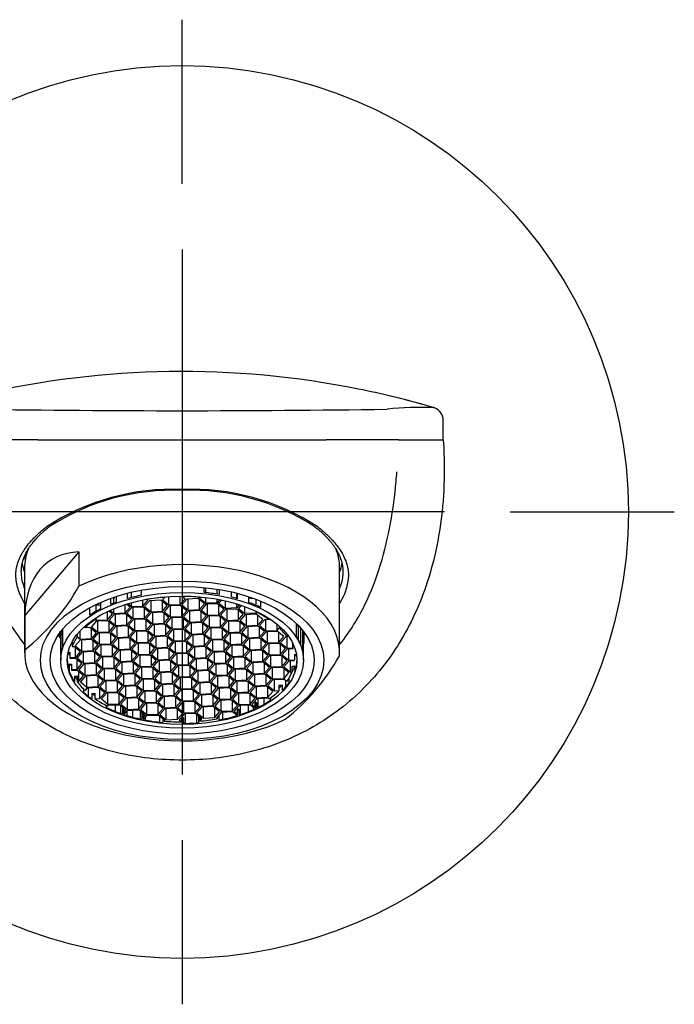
# Model space of a CAD drawing. Header units: millimetres. Extents: x -18 to 444, y -35 to 474.
# Tile 4 of 6: x 28 to 78, y 399 to 474. Entities that reach past the tile are written whole.
import ezdxf

# ---------------------------------------------------------------- set-up
doc = ezdxf.new("R2010")
doc.units = ezdxf.units.MM
doc.layers.add('Default', color=7, linetype='Continuous')
doc.layers.add('DV1_Default', color=7, linetype='Continuous')

# ---------------------------------------------------------------- blocks, each defined once
blk = doc.blocks.new('SEANNOT_GROUP2')
at = {"layer": 'Default', "color": 136}
for p, q in [((40.35, 461.665), (40.35, 474.165)), ((40.35, 456.665), (40.35, 416.665)), ((60.35, 436.665), (20.35, 436.665)), ((65.35, 436.665), (77.85, 436.665)), ((40.35, 411.665), (40.35, 399.165))]:
    blk.add_line(p, q, dxfattribs=at)
blk = doc.blocks.new('SE')
at = {"layer": 'DV1_Default', "color": 7}
for p, q in [((60.248, 442.165), (60.248, 443.653)), ((29.367, 442.165), (23.866, 442.165)), ((56.834, 442.165), (52.554, 442.165)), ((56.834, 442.165), (60.248, 442.165)), ((40.35, 438.31), (40.35, 438.373)), ((32.488, 433.63), (28.357, 428.79)), ((32.488, 433.63), (32.488, 431.013)), ((28.35, 432.416), (28.35, 425.943)), ((52.35, 425.943), (52.35, 432.416)), ((52.6, 432.143), (52.6, 432.142)), ((36.503, 430.156), (36.503, 430.561)), ((37.26, 430.327), (37.26, 430.717)), ((42.042, 430.537), (42.042, 430.909)), ((42.167, 430.524), (42.167, 430.896)), ((43.03, 430.402), (43.03, 430.785)), ((43.166, 430.764), (43.166, 430.379)), ((44.112, 430.177), (44.112, 430.58)), ((34.127, 429.782), (34.127, 429.279)), ((34.913, 429.636), (34.913, 430.095)), ((35.086, 430.156), (35.152, 430.103)), ((35.152, 430.103), (35.192, 430.105)), ((35.152, 429.73), (35.152, 430.103)), ((35.192, 430.105), (35.192, 430.192)), ((35.315, 430.233), (35.315, 429.791)), ((36.194, 430.073), (36.194, 430.486)), ((36.194, 430.128), (36.245, 430.087)), ((36.503, 429.462), (36.503, 429.764)), ((37.367, 429.5), (37.367, 429.969)), ((37.367, 429.5), (37.74, 429.937)), ((37.866, 429.903), (37.493, 429.466)), ((37.672, 430.027), (37.672, 429.992)), ((37.74, 429.937), (37.672, 429.992)), ((38.729, 429.941), (37.866, 429.903)), ((37.983, 429.067), (37.983, 429.908)), ((39.22, 429.542), (38.729, 429.941)), ((39.005, 430.173), (38.845, 429.985)), ((38.845, 429.985), (39.335, 429.586)), ((38.847, 429.105), (38.847, 429.845)), ((39.005, 430.204), (39.005, 430.173)), ((39.335, 429.586), (39.335, 430.229)), ((40.199, 429.624), (40.199, 430.261)), ((40.199, 429.624), (40.572, 430.061)), ((40.698, 430.027), (40.325, 429.59)), ((40.36, 430.233), (40.36, 430.262)), ((40.572, 430.061), (40.36, 430.233)), ((41.561, 430.065), (40.698, 430.027)), ((40.815, 429.191), (40.815, 430.033)), ((42.052, 429.666), (41.561, 430.065)), ((41.729, 430.17), (41.677, 430.11)), ((41.677, 430.11), (42.167, 429.71)), ((41.679, 429.229), (41.679, 429.97)), ((41.729, 430.201), (41.729, 430.17)), ((42.167, 429.71), (42.167, 430.155)), ((43.03, 429.748), (43.03, 430.027)), ((43.209, 429.958), (43.03, 429.748)), ((43.341, 429.931), (43.157, 429.715)), ((43.209, 429.993), (43.209, 429.958)), ((43.341, 429.967), (43.341, 429.931)), ((43.647, 429.315), (43.647, 429.901)), ((44.511, 430.072), (44.511, 430.485)), ((44.553, 430.474), (44.553, 430.06)), ((45.428, 429.775), (45.428, 430.219)), ((45.522, 430.188), (45.522, 430.098)), ((45.522, 430.098), (45.75, 430.109)), ((45.673, 430.136), (45.673, 430.105)), ((45.991, 429.551), (45.991, 430.02)), ((46.356, 429.386), (46.356, 429.875)), ((33.32, 428.814), (33.32, 429.385)), ((33.763, 429.614), (33.8, 429.584)), ((33.8, 429.584), (34.127, 429.598)), ((33.8, 429.104), (33.8, 429.584)), ((34.663, 428.461), (34.663, 429.088)), ((34.801, 429.152), (34.801, 429.089)), ((35.036, 428.898), (34.801, 429.089)), ((34.909, 429.201), (34.909, 429.14)), ((34.909, 429.14), (35.152, 428.943)), ((35.152, 428.943), (35.152, 429.305)), ((36.015, 428.98), (36.015, 429.619)), ((36.015, 428.98), (36.388, 429.417)), ((36.514, 429.384), (36.141, 428.947)), ((36.145, 429.66), (36.145, 429.615)), ((36.388, 429.417), (36.145, 429.615)), ((36.268, 429.697), (36.268, 429.653)), ((36.268, 429.653), (36.503, 429.462)), ((36.503, 429.462), (37.367, 429.5)), ((37.378, 429.422), (36.514, 429.384)), ((36.632, 428.548), (36.632, 429.389)), ((37.868, 429.022), (37.378, 429.422)), ((37.493, 429.466), (37.983, 429.067)), ((37.495, 428.585), (37.495, 429.326)), ((37.495, 428.585), (37.868, 429.022)), ((37.983, 429.067), (38.847, 429.105)), ((38.858, 429.027), (37.994, 428.989)), ((38.847, 429.105), (39.22, 429.542)), ((39.348, 428.628), (38.858, 429.027)), ((39.346, 429.508), (38.973, 429.071)), ((38.973, 429.071), (39.464, 428.672)), ((39.335, 429.586), (40.199, 429.624)), ((40.21, 429.546), (39.346, 429.508)), ((39.464, 428.672), (39.464, 429.513)), ((40.7, 429.147), (40.21, 429.546)), ((40.325, 429.59), (40.815, 429.191)), ((40.327, 428.71), (40.327, 429.45)), ((40.327, 428.71), (40.7, 429.147)), ((40.826, 429.113), (40.453, 428.676)), ((40.815, 429.191), (41.679, 429.229)), ((41.69, 429.151), (40.826, 429.113)), ((40.944, 428.277), (40.944, 429.118)), ((41.679, 429.229), (42.052, 429.666)), ((42.18, 428.752), (41.69, 429.151)), ((42.178, 429.632), (41.805, 429.195)), ((41.805, 429.195), (42.295, 428.796)), ((41.807, 428.315), (41.807, 429.055)), ((43.03, 429.748), (42.167, 429.71)), ((43.041, 429.67), (42.178, 429.632)), ((42.295, 428.796), (42.295, 429.638)), ((43.532, 429.271), (43.041, 429.67)), ((43.157, 429.715), (43.647, 429.315)), ((43.159, 428.834), (43.159, 429.575)), ((43.159, 428.834), (43.532, 429.271)), ((43.658, 429.237), (43.285, 428.8)), ((44.511, 429.353), (43.647, 429.315)), ((44.522, 429.275), (43.658, 429.237)), ((43.776, 428.401), (43.776, 429.243)), ((44.511, 429.353), (44.511, 429.673)), ((44.695, 429.57), (44.511, 429.353)), ((45.012, 428.876), (44.522, 429.275)), ((44.816, 429.529), (44.637, 429.32)), ((44.637, 429.32), (45.127, 428.921)), ((44.639, 428.439), (44.639, 429.18)), ((44.695, 429.616), (44.695, 429.57)), ((44.816, 429.577), (44.816, 429.529)), ((45.127, 428.921), (45.127, 429.468)), ((45.991, 428.958), (45.991, 429.11)), ((46.043, 429.019), (45.991, 428.958)), ((46.043, 429.085), (46.043, 429.019)), ((46.132, 429.539), (46.102, 429.503)), ((46.132, 429.539), (46.132, 429.489)), ((28.357, 428.79), (28.357, 426.172)), ((33.811, 428.345), (33.438, 427.908)), ((33.732, 428.57), (33.732, 428.479)), ((33.732, 428.479), (33.8, 428.423)), ((33.8, 428.423), (33.8, 428.613)), ((33.8, 428.423), (34.663, 428.461)), ((34.674, 428.383), (33.811, 428.345)), ((33.928, 427.509), (33.928, 428.35)), ((34.663, 428.461), (35.036, 428.898)), ((35.165, 427.984), (34.674, 428.383)), ((35.163, 428.864), (34.79, 428.427)), ((34.79, 428.427), (35.28, 428.028)), ((34.792, 427.547), (34.792, 428.288)), ((35.152, 428.943), (36.015, 428.98)), ((36.026, 428.902), (35.163, 428.864)), ((35.28, 428.028), (35.28, 428.87)), ((36.516, 428.503), (36.026, 428.902)), ((36.141, 428.947), (36.632, 428.548)), ((36.143, 428.066), (36.143, 428.807)), ((36.143, 428.066), (36.516, 428.503)), ((36.643, 428.469), (36.27, 428.032)), ((36.632, 428.548), (37.495, 428.585)), ((37.506, 428.507), (36.643, 428.469)), ((36.76, 427.633), (36.76, 428.475)), ((37.996, 428.108), (37.506, 428.507)), ((37.994, 428.989), (37.621, 428.552)), ((37.621, 428.552), (38.112, 428.153)), ((37.623, 427.671), (37.623, 428.412)), ((38.112, 428.153), (38.112, 428.994)), ((38.975, 428.19), (38.975, 428.931)), ((38.975, 428.19), (39.348, 428.628)), ((39.475, 428.594), (39.102, 428.157)), ((39.464, 428.672), (40.327, 428.71)), ((40.338, 428.632), (39.475, 428.594)), ((39.592, 427.758), (39.592, 428.599)), ((40.828, 428.233), (40.338, 428.632)), ((40.453, 428.676), (40.944, 428.277)), ((40.455, 427.795), (40.455, 428.536)), ((40.944, 428.277), (41.807, 428.315)), ((41.807, 428.315), (42.18, 428.752)), ((42.306, 428.718), (41.933, 428.281)), ((41.933, 428.281), (42.424, 427.882)), ((42.295, 428.796), (43.159, 428.834)), ((43.17, 428.756), (42.306, 428.718)), ((42.424, 427.882), (42.424, 428.723)), ((43.66, 428.357), (43.17, 428.756)), ((43.285, 428.8), (43.776, 428.401)), ((43.287, 427.92), (43.287, 428.66)), ((43.287, 427.92), (43.66, 428.357)), ((43.786, 428.323), (43.414, 427.886)), ((43.776, 428.401), (44.639, 428.439)), ((44.65, 428.361), (43.786, 428.323)), ((43.904, 427.487), (43.904, 428.328)), ((44.639, 428.439), (45.012, 428.876)), ((45.14, 427.962), (44.65, 428.361)), ((45.138, 428.842), (44.765, 428.405)), ((44.765, 428.405), (45.256, 428.006)), ((44.767, 427.525), (44.767, 428.266)), ((45.991, 428.958), (45.127, 428.921)), ((46.002, 428.88), (45.138, 428.842)), ((45.256, 428.006), (45.256, 428.848)), ((46.492, 428.481), (46.002, 428.88)), ((46.119, 428.044), (46.119, 428.785)), ((46.119, 428.044), (46.492, 428.481)), ((46.618, 428.447), (46.245, 428.01)), ((46.99, 428.464), (46.618, 428.447)), ((46.736, 427.611), (46.736, 428.453)), ((46.99, 428.555), (46.99, 428.464)), ((31.1, 427.566), (31.1, 425.369)), ((31.254, 426.393), (31.254, 427.759)), ((32.576, 426.99), (32.576, 427.615)), ((32.951, 427.847), (32.951, 427.981)), ((33.322, 427.864), (32.951, 427.847)), ((33.813, 427.465), (33.322, 427.864)), ((33.438, 427.908), (33.928, 427.509)), ((33.44, 427.028), (33.44, 427.768)), ((33.928, 427.509), (34.792, 427.547)), ((34.792, 427.547), (35.165, 427.984)), ((35.291, 427.95), (34.918, 427.513)), ((34.918, 427.513), (35.408, 427.114)), ((35.28, 428.028), (36.143, 428.066)), ((36.154, 427.988), (35.291, 427.95)), ((35.408, 427.114), (35.408, 427.955)), ((36.645, 427.589), (36.154, 427.988)), ((36.27, 428.032), (36.76, 427.633)), ((36.272, 427.152), (36.272, 427.893)), ((36.272, 427.152), (36.645, 427.589)), ((36.771, 427.555), (36.398, 427.118)), ((36.76, 427.633), (37.623, 427.671)), ((37.634, 427.593), (36.771, 427.555)), ((36.888, 426.719), (36.888, 427.56)), ((37.623, 427.671), (37.996, 428.108)), ((38.125, 427.194), (37.634, 427.593)), ((38.123, 428.075), (37.75, 427.637)), ((37.75, 427.637), (38.24, 427.238)), ((38.112, 428.153), (38.975, 428.19)), ((38.986, 428.112), (38.123, 428.075)), ((38.24, 427.238), (38.24, 428.08)), ((39.477, 427.713), (38.986, 428.112)), ((39.102, 428.157), (39.592, 427.758)), ((39.104, 427.276), (39.104, 428.017)), ((39.104, 427.276), (39.477, 427.713)), ((39.603, 427.68), (39.23, 427.242)), ((39.592, 427.758), (40.455, 427.795)), ((40.466, 427.717), (39.603, 427.68)), ((39.72, 426.843), (39.72, 427.685)), ((40.455, 427.795), (40.828, 428.233)), ((40.957, 427.318), (40.466, 427.717)), ((40.955, 428.199), (40.582, 427.762)), ((40.582, 427.762), (41.072, 427.363)), ((40.584, 426.881), (40.584, 427.622)), ((41.818, 428.237), (40.955, 428.199)), ((41.072, 427.363), (41.072, 428.204)), ((42.308, 427.838), (41.818, 428.237)), ((41.935, 427.401), (41.935, 428.141)), ((41.935, 427.401), (42.308, 427.838)), ((42.435, 427.804), (42.062, 427.367)), ((42.424, 427.882), (43.287, 427.92)), ((43.298, 427.842), (42.435, 427.804)), ((42.552, 426.968), (42.552, 427.809)), ((43.789, 427.443), (43.298, 427.842)), ((43.414, 427.886), (43.904, 427.487)), ((43.416, 427.006), (43.416, 427.746)), ((43.904, 427.487), (44.767, 427.525)), ((44.767, 427.525), (45.14, 427.962)), ((45.267, 427.928), (44.894, 427.491)), ((45.256, 428.006), (46.119, 428.044)), ((46.13, 427.966), (45.267, 427.928)), ((45.384, 427.092), (45.384, 427.933)), ((46.62, 427.567), (46.13, 427.966)), ((46.245, 428.01), (46.736, 427.611)), ((46.247, 427.13), (46.247, 427.871)), ((46.247, 427.13), (46.62, 427.567)), ((46.747, 427.533), (46.374, 427.096)), ((46.736, 427.611), (47.599, 427.649)), ((47.61, 427.571), (46.747, 427.533)), ((46.864, 426.697), (46.864, 427.538)), ((47.599, 427.649), (47.599, 428.109)), ((47.599, 427.649), (47.76, 427.837)), ((48.1, 427.172), (47.61, 427.571)), ((47.76, 427.837), (47.76, 427.971)), ((49.071, 427.175), (49.071, 428.162)), ((49.071, 427.992), (49.208, 427.998)), ((49.208, 427.998), (49.219, 428.012)), ((49.208, 426.942), (49.208, 427.998)), ((49.388, 426.552), (49.388, 427.826)), ((49.549, 425.993), (49.549, 427.632)), ((49.6, 425.369), (49.6, 427.566)), ((49.627, 427.53), (49.627, 426.674)), ((31.095, 427.029), (31.1, 427.029)), ((31.115, 425.75), (31.115, 427.408)), ((31.115, 427.408), (31.254, 427.294)), ((31.979, 426.793), (31.979, 426.425)), ((32.587, 426.912), (32.214, 426.475)), ((32.365, 427.37), (32.365, 427.162)), ((32.365, 427.162), (32.576, 426.99)), ((32.576, 426.99), (33.44, 427.028)), ((33.451, 426.95), (32.587, 426.912)), ((32.705, 426.075), (32.705, 426.917)), ((33.813, 427.465), (33.44, 427.028)), ((33.941, 426.55), (33.451, 426.95)), ((33.939, 427.431), (33.566, 426.994)), ((33.566, 426.994), (34.057, 426.595)), ((33.568, 426.113), (33.568, 426.854)), ((34.803, 427.469), (33.939, 427.431)), ((34.057, 426.595), (34.057, 427.436)), ((35.293, 427.07), (34.803, 427.469)), ((34.92, 426.633), (34.92, 427.373)), ((34.92, 426.633), (35.293, 427.07)), ((35.419, 427.036), (35.046, 426.599)), ((35.408, 427.114), (36.272, 427.152)), ((36.283, 427.074), (35.419, 427.036)), ((35.537, 426.2), (35.537, 427.041)), ((36.773, 426.675), (36.283, 427.074)), ((36.398, 427.118), (36.888, 426.719)), ((36.4, 426.238), (36.4, 426.978)), ((36.888, 426.719), (37.752, 426.757)), ((37.752, 426.757), (37.752, 427.498)), ((37.752, 426.757), (38.125, 427.194)), ((38.251, 427.16), (37.878, 426.723)), ((38.24, 427.238), (39.104, 427.276)), ((39.115, 427.198), (38.251, 427.16)), ((38.369, 426.324), (38.369, 427.165)), ((39.605, 426.799), (39.115, 427.198)), ((39.23, 427.242), (39.72, 426.843)), ((39.232, 426.362), (39.232, 427.103)), ((39.232, 426.362), (39.605, 426.799)), ((39.731, 426.765), (39.358, 426.328)), ((39.72, 426.843), (40.584, 426.881)), ((40.595, 426.803), (39.731, 426.765)), ((39.849, 425.929), (39.849, 426.77)), ((40.584, 426.881), (40.957, 427.318)), ((41.085, 426.404), (40.595, 426.803)), ((41.083, 427.285), (40.71, 426.848)), ((40.71, 426.848), (41.2, 426.448)), ((41.072, 427.363), (41.935, 427.401)), ((41.946, 427.322), (41.083, 427.285)), ((41.2, 426.448), (41.2, 427.29)), ((42.437, 426.923), (41.946, 427.322)), ((42.062, 427.367), (42.552, 426.968)), ((42.064, 426.486), (42.064, 427.227)), ((42.064, 426.486), (42.437, 426.923)), ((42.563, 426.89), (42.19, 426.453)), ((42.552, 426.968), (43.416, 427.006)), ((43.426, 426.928), (42.563, 426.89)), ((42.681, 426.053), (42.681, 426.895)), ((43.416, 427.006), (43.789, 427.443)), ((43.917, 426.528), (43.426, 426.928)), ((43.915, 427.409), (43.542, 426.972)), ((43.542, 426.972), (44.032, 426.573)), ((43.544, 426.091), (43.544, 426.832)), ((44.778, 427.447), (43.915, 427.409)), ((44.032, 426.573), (44.032, 427.414)), ((45.269, 427.048), (44.778, 427.447)), ((44.894, 427.491), (45.384, 427.092)), ((44.896, 426.611), (44.896, 427.351)), ((44.896, 426.611), (45.269, 427.048)), ((45.395, 427.014), (45.022, 426.577)), ((45.384, 427.092), (46.247, 427.13)), ((46.258, 427.052), (45.395, 427.014)), ((45.512, 426.178), (45.512, 427.019)), ((46.749, 426.653), (46.258, 427.052)), ((46.374, 427.096), (46.864, 426.697)), ((46.376, 426.216), (46.376, 426.956)), ((47.727, 426.735), (47.727, 427.476)), ((47.727, 426.735), (48.1, 427.172)), ((48.227, 427.138), (47.854, 426.701)), ((48.347, 427.144), (48.227, 427.138)), ((48.344, 426.302), (48.344, 427.143)), ((48.347, 427.355), (48.347, 427.144)), ((49.549, 427.334), (49.588, 427.379)), ((49.588, 425.72), (49.588, 427.379)), ((31.952, 426.743), (31.979, 426.744)), ((31.979, 426.425), (32.099, 426.43)), ((32.589, 426.031), (32.099, 426.43)), ((32.214, 426.475), (32.705, 426.075)), ((32.216, 425.594), (32.216, 426.335)), ((32.589, 426.031), (32.216, 425.594)), ((32.705, 426.075), (33.568, 426.113)), ((33.579, 426.035), (32.716, 425.997)), ((32.833, 425.161), (32.833, 426.003)), ((33.568, 426.113), (33.941, 426.55)), ((34.07, 425.636), (33.579, 426.035)), ((34.068, 426.517), (33.695, 426.08)), ((33.695, 426.08), (34.185, 425.68)), ((34.057, 426.595), (34.92, 426.633)), ((34.931, 426.555), (34.068, 426.517)), ((34.185, 425.68), (34.185, 426.522)), ((35.421, 426.155), (34.931, 426.555)), ((35.046, 426.599), (35.537, 426.2)), ((35.048, 425.718), (35.048, 426.459)), ((35.048, 425.718), (35.421, 426.155)), ((35.548, 426.122), (35.175, 425.685)), ((35.537, 426.2), (36.4, 426.238)), ((36.411, 426.16), (35.548, 426.122)), ((35.665, 425.285), (35.665, 426.127)), ((36.4, 426.238), (36.773, 426.675)), ((36.901, 425.76), (36.411, 426.16)), ((36.899, 426.641), (36.526, 426.204)), ((36.526, 426.204), (37.017, 425.805)), ((36.528, 425.323), (36.528, 426.064)), ((37.763, 426.679), (36.899, 426.641)), ((37.017, 425.805), (37.017, 426.646)), ((38.253, 426.28), (37.763, 426.679)), ((37.878, 426.723), (38.369, 426.324)), ((37.88, 425.843), (37.88, 426.583)), ((37.88, 425.843), (38.253, 426.28)), ((38.38, 426.246), (38.007, 425.809)), ((38.369, 426.324), (39.232, 426.362)), ((39.243, 426.284), (38.38, 426.246)), ((38.497, 425.41), (38.497, 426.251)), ((39.733, 425.885), (39.243, 426.284)), ((39.358, 426.328), (39.849, 425.929)), ((39.36, 425.448), (39.36, 426.188)), ((40.712, 425.967), (40.712, 426.708)), ((40.712, 425.967), (41.085, 426.404)), ((41.211, 426.37), (40.838, 425.933)), ((41.2, 426.448), (42.064, 426.486)), ((42.075, 426.408), (41.211, 426.37)), ((41.329, 425.534), (41.329, 426.375)), ((42.565, 426.009), (42.075, 426.408)), ((42.19, 426.453), (42.681, 426.053)), ((42.192, 425.572), (42.192, 426.313)), ((42.192, 425.572), (42.565, 426.009)), ((42.681, 426.053), (43.544, 426.091)), ((43.555, 426.013), (42.691, 425.975)), ((43.544, 426.091), (43.917, 426.528)), ((44.045, 425.614), (43.555, 426.013)), ((44.043, 426.495), (43.67, 426.058)), ((43.67, 426.058), (44.161, 425.658)), ((44.032, 426.573), (44.896, 426.611)), ((44.907, 426.533), (44.043, 426.495)), ((44.161, 425.658), (44.161, 426.5)), ((45.397, 426.133), (44.907, 426.533)), ((45.022, 426.577), (45.512, 426.178)), ((45.024, 425.696), (45.024, 426.437)), ((45.024, 425.696), (45.397, 426.133)), ((45.523, 426.1), (45.15, 425.663)), ((45.512, 426.178), (46.376, 426.216)), ((46.387, 426.138), (45.523, 426.1)), ((45.641, 425.263), (45.641, 426.105)), ((46.376, 426.216), (46.749, 426.653)), ((46.877, 425.738), (46.387, 426.138)), ((46.875, 426.619), (46.502, 426.182)), ((46.502, 426.182), (46.992, 425.783)), ((46.504, 425.301), (46.504, 426.042)), ((46.864, 426.697), (47.727, 426.735)), ((47.738, 426.657), (46.875, 426.619)), ((46.992, 425.783), (46.992, 426.624)), ((48.229, 426.258), (47.738, 426.657)), ((47.854, 426.701), (48.344, 426.302)), ((47.856, 425.821), (47.856, 426.561)), ((47.856, 425.821), (48.229, 426.258)), ((48.355, 426.224), (47.982, 425.787)), ((48.344, 426.302), (48.758, 426.32)), ((48.782, 426.243), (48.355, 426.224)), ((48.473, 425.388), (48.473, 426.229)), ((48.758, 426.724), (48.758, 426.32)), ((48.791, 426.658), (48.782, 426.657)), ((48.782, 426.657), (48.782, 426.243)), ((48.782, 426.562), (48.835, 426.564)), ((31.8, 425.912), (31.653, 425.905)), ((31.67, 425.985), (31.803, 425.99)), ((31.718, 425.908), (31.718, 425.813)), ((31.718, 425.813), (31.8, 425.816)), ((31.742, 425.909), (31.742, 425.814)), ((31.8, 425.912), (31.8, 425.497)), ((32.227, 425.516), (31.8, 425.497)), ((31.803, 425.99), (31.803, 425.576)), ((31.803, 425.576), (32.216, 425.594)), ((32.718, 425.117), (32.227, 425.516)), ((32.716, 425.997), (32.343, 425.56)), ((32.343, 425.56), (32.833, 425.161)), ((32.345, 424.68), (32.345, 425.42)), ((33.697, 425.199), (33.697, 425.94)), ((33.697, 425.199), (34.07, 425.636)), ((34.196, 425.602), (33.823, 425.165)), ((34.185, 425.68), (35.048, 425.718)), ((35.059, 425.64), (34.196, 425.602)), ((34.313, 424.766), (34.313, 425.608)), ((35.55, 425.241), (35.059, 425.64)), ((35.175, 425.685), (35.665, 425.285)), ((35.177, 424.804), (35.177, 425.545)), ((35.665, 425.285), (36.528, 425.323)), ((36.528, 425.323), (36.901, 425.76)), ((37.028, 425.727), (36.655, 425.29)), ((36.655, 425.29), (37.145, 424.89)), ((37.017, 425.805), (37.88, 425.843)), ((37.891, 425.765), (37.028, 425.727)), ((37.145, 424.89), (37.145, 425.732)), ((38.382, 425.365), (37.891, 425.765)), ((38.007, 425.809), (38.497, 425.41)), ((38.009, 424.928), (38.009, 425.669)), ((38.009, 424.928), (38.382, 425.365)), ((38.508, 425.332), (38.135, 424.895)), ((38.497, 425.41), (39.36, 425.448)), ((39.371, 425.37), (38.508, 425.332)), ((38.625, 424.496), (38.625, 425.337)), ((39.36, 425.448), (39.733, 425.885)), ((39.862, 424.97), (39.371, 425.37)), ((39.86, 425.851), (39.487, 425.414)), ((39.487, 425.414), (39.977, 425.015)), ((39.489, 424.533), (39.489, 425.274)), ((39.849, 425.929), (40.712, 425.967)), ((40.723, 425.889), (39.86, 425.851)), ((39.977, 425.015), (39.977, 425.856)), ((41.213, 425.49), (40.723, 425.889)), ((40.838, 425.933), (41.329, 425.534)), ((40.84, 425.053), (40.84, 425.793)), ((40.84, 425.053), (41.213, 425.49)), ((41.34, 425.456), (40.967, 425.019)), ((41.329, 425.534), (42.192, 425.572)), ((42.203, 425.494), (41.34, 425.456)), ((41.457, 424.62), (41.457, 425.461)), ((42.693, 425.095), (42.203, 425.494)), ((42.691, 425.975), (42.318, 425.538)), ((42.318, 425.538), (42.809, 425.139)), ((42.32, 424.658), (42.32, 425.398)), ((42.809, 425.139), (42.809, 425.98)), ((43.672, 425.177), (43.672, 425.918)), ((43.672, 425.177), (44.045, 425.614)), ((44.172, 425.58), (43.799, 425.143)), ((44.161, 425.658), (45.024, 425.696)), ((45.035, 425.618), (44.172, 425.58)), ((44.289, 424.744), (44.289, 425.586)), ((45.525, 425.219), (45.035, 425.618)), ((45.15, 425.663), (45.641, 425.263)), ((45.152, 424.782), (45.152, 425.523)), ((45.641, 425.263), (46.504, 425.301)), ((46.504, 425.301), (46.877, 425.738)), ((47.003, 425.705), (46.63, 425.268)), ((46.63, 425.268), (47.121, 424.868)), ((46.992, 425.783), (47.856, 425.821)), ((47.867, 425.743), (47.003, 425.705)), ((47.121, 424.868), (47.121, 425.71)), ((48.357, 425.343), (47.867, 425.743)), ((47.982, 425.787), (48.473, 425.388)), ((47.984, 424.906), (47.984, 425.647)), ((47.984, 424.906), (48.357, 425.343)), ((48.111, 424.873), (48.484, 425.31)), ((48.473, 425.388), (48.9, 425.407)), ((48.897, 425.328), (48.484, 425.31)), ((48.601, 424.474), (48.601, 425.315)), ((48.9, 425.821), (49.061, 425.828)), ((48.9, 425.821), (48.9, 425.407)), ((49.073, 425.75), (48.9, 425.743)), ((48.929, 425.649), (48.9, 425.647)), ((48.929, 425.744), (48.929, 425.649)), ((49.098, 425.484), (49.098, 425.337)), ((31.718, 425.067), (31.918, 425.076)), ((31.718, 425.067), (31.718, 424.652)), ((31.918, 424.997), (31.742, 424.989)), ((31.742, 424.989), (31.742, 424.575)), ((31.918, 425.076), (31.918, 424.661)), ((31.918, 424.661), (32.345, 424.68)), ((32.356, 424.602), (31.942, 424.584)), ((32.345, 424.68), (32.718, 425.117)), ((32.846, 424.203), (32.356, 424.602)), ((32.844, 425.083), (32.471, 424.646)), ((32.471, 424.646), (32.962, 424.247)), ((32.473, 423.765), (32.473, 424.506)), ((32.833, 425.161), (33.697, 425.199)), ((33.708, 425.121), (32.844, 425.083)), ((32.962, 424.247), (32.962, 425.088)), ((34.198, 424.722), (33.708, 425.121)), ((33.823, 425.165), (34.313, 424.766)), ((33.825, 424.285), (33.825, 425.025)), ((33.825, 424.285), (34.198, 424.722)), ((34.324, 424.688), (33.951, 424.251)), ((34.313, 424.766), (35.177, 424.804)), ((35.188, 424.726), (34.324, 424.688)), ((34.442, 423.852), (34.442, 424.693)), ((35.177, 424.804), (35.55, 425.241)), ((35.678, 424.327), (35.188, 424.726)), ((35.676, 425.207), (35.303, 424.77)), ((35.303, 424.77), (35.793, 424.371)), ((35.305, 423.89), (35.305, 424.63)), ((36.539, 425.245), (35.676, 425.207)), ((35.793, 424.371), (35.793, 425.213)), ((37.03, 424.846), (36.539, 425.245)), ((36.657, 424.409), (36.657, 425.15)), ((36.657, 424.409), (37.03, 424.846)), ((37.156, 424.812), (36.783, 424.375)), ((37.145, 424.89), (38.009, 424.928)), ((38.019, 424.85), (37.156, 424.812)), ((37.274, 423.976), (37.274, 424.818)), ((38.51, 424.451), (38.019, 424.85)), ((38.135, 424.895), (38.625, 424.496)), ((38.137, 424.014), (38.137, 424.755)), ((38.625, 424.496), (39.489, 424.533)), ((39.489, 424.533), (39.862, 424.97)), ((39.988, 424.937), (39.615, 424.5)), ((39.977, 425.015), (40.84, 425.053)), ((40.851, 424.975), (39.988, 424.937)), ((40.105, 424.101), (40.105, 424.942)), ((41.342, 424.576), (40.851, 424.975)), ((40.967, 425.019), (41.457, 424.62)), ((40.969, 424.138), (40.969, 424.879)), ((40.969, 424.138), (41.342, 424.576)), ((41.468, 424.542), (41.095, 424.105)), ((41.457, 424.62), (42.32, 424.658)), ((42.331, 424.58), (41.468, 424.542)), ((41.585, 423.706), (41.585, 424.547)), ((42.32, 424.658), (42.693, 425.095)), ((42.822, 424.181), (42.331, 424.58)), ((42.82, 425.061), (42.447, 424.624)), ((42.447, 424.624), (42.937, 424.225)), ((42.809, 425.139), (43.672, 425.177)), ((43.683, 425.099), (42.82, 425.061)), ((42.937, 424.225), (42.937, 425.066)), ((44.174, 424.7), (43.683, 425.099)), ((43.799, 425.143), (44.289, 424.744)), ((43.801, 424.263), (43.801, 425.003)), ((43.801, 424.263), (44.174, 424.7)), ((44.3, 424.666), (43.927, 424.229)), ((44.289, 424.744), (45.152, 424.782)), ((45.163, 424.704), (44.3, 424.666)), ((44.417, 423.83), (44.417, 424.671)), ((45.152, 424.782), (45.525, 425.219)), ((45.654, 424.305), (45.163, 424.704)), ((45.652, 425.185), (45.279, 424.748)), ((45.279, 424.748), (45.769, 424.349)), ((45.281, 423.868), (45.281, 424.608)), ((46.515, 425.223), (45.652, 425.185)), ((45.769, 424.349), (45.769, 425.191)), ((47.005, 424.824), (46.515, 425.223)), ((46.632, 424.387), (46.632, 425.128)), ((46.632, 424.387), (47.005, 424.824)), ((47.132, 424.79), (46.759, 424.353)), ((47.121, 424.868), (47.984, 424.906)), ((47.995, 424.828), (47.132, 424.79)), ((47.249, 423.954), (47.249, 424.796)), ((48.486, 424.429), (47.995, 424.828)), ((48.111, 424.873), (48.601, 424.474)), ((48.113, 423.992), (48.113, 424.733)), ((48.929, 424.902), (48.721, 424.893)), ((48.721, 424.893), (48.721, 424.479)), ((48.929, 424.902), (48.929, 424.488)), ((32.146, 424.166), (32.353, 424.175)), ((32.146, 424.166), (32.146, 423.751)), ((32.353, 424.175), (32.353, 423.76)), ((32.353, 423.76), (32.473, 423.765)), ((32.473, 423.765), (32.846, 424.203)), ((32.973, 424.169), (32.6, 423.732)), ((32.962, 424.247), (33.825, 424.285)), ((33.836, 424.207), (32.973, 424.169)), ((33.09, 423.333), (33.09, 424.174)), ((34.326, 423.808), (33.836, 424.207)), ((33.951, 424.251), (34.442, 423.852)), ((33.953, 423.371), (33.953, 424.111)), ((33.953, 423.371), (34.326, 423.808)), ((34.453, 423.774), (34.08, 423.337)), ((34.442, 423.852), (35.305, 423.89)), ((35.316, 423.812), (34.453, 423.774)), ((34.57, 422.938), (34.57, 423.779)), ((35.305, 423.89), (35.678, 424.327)), ((35.806, 423.413), (35.316, 423.812)), ((35.804, 424.293), (35.431, 423.856)), ((35.431, 423.856), (35.922, 423.457)), ((35.793, 424.371), (36.657, 424.409)), ((36.668, 424.331), (35.804, 424.293)), ((35.922, 423.457), (35.922, 424.298)), ((37.158, 423.932), (36.668, 424.331)), ((36.783, 424.375), (37.274, 423.976)), ((36.785, 423.495), (36.785, 424.235)), ((36.785, 423.495), (37.158, 423.932)), ((37.284, 423.898), (36.911, 423.461)), ((37.274, 423.976), (38.137, 424.014)), ((38.148, 423.936), (37.284, 423.898)), ((37.402, 423.062), (37.402, 423.903)), ((38.137, 424.014), (38.51, 424.451)), ((38.638, 423.537), (38.148, 423.936)), ((38.636, 424.417), (38.263, 423.98)), ((38.263, 423.98), (38.754, 423.581)), ((38.265, 423.1), (38.265, 423.841)), ((39.5, 424.455), (38.636, 424.417)), ((38.754, 423.581), (38.754, 424.423)), ((39.99, 424.056), (39.5, 424.455)), ((39.615, 424.5), (40.105, 424.101)), ((39.617, 423.619), (39.617, 424.36)), ((39.617, 423.619), (39.99, 424.056)), ((40.116, 424.022), (39.743, 423.585)), ((40.105, 424.101), (40.969, 424.138)), ((40.98, 424.06), (40.116, 424.022)), ((40.234, 423.186), (40.234, 424.028)), ((41.47, 423.661), (40.98, 424.06)), ((41.095, 424.105), (41.585, 423.706)), ((41.097, 423.224), (41.097, 423.965)), ((42.449, 423.743), (42.449, 424.484)), ((42.449, 423.743), (42.822, 424.181)), ((42.948, 424.147), (42.575, 423.71)), ((42.937, 424.225), (43.801, 424.263)), ((43.812, 424.185), (42.948, 424.147)), ((43.066, 423.311), (43.066, 424.152)), ((44.302, 423.786), (43.812, 424.185)), ((43.927, 424.229), (44.417, 423.83)), ((43.929, 423.349), (43.929, 424.089)), ((43.929, 423.349), (44.302, 423.786)), ((44.428, 423.752), (44.055, 423.315)), ((44.417, 423.83), (45.281, 423.868)), ((45.292, 423.79), (44.428, 423.752)), ((44.546, 422.916), (44.546, 423.757)), ((45.281, 423.868), (45.654, 424.305)), ((45.782, 423.391), (45.292, 423.79)), ((45.78, 424.271), (45.407, 423.834)), ((45.407, 423.834), (45.897, 423.435)), ((45.769, 424.349), (46.632, 424.387)), ((46.643, 424.309), (45.78, 424.271)), ((45.897, 423.435), (45.897, 424.276)), ((47.134, 423.91), (46.643, 424.309)), ((46.759, 424.353), (47.249, 423.954)), ((46.761, 423.473), (46.761, 424.213)), ((46.761, 423.473), (47.134, 423.91)), ((46.887, 423.439), (47.26, 423.876)), ((47.249, 423.954), (48.113, 423.992)), ((48.124, 423.914), (47.26, 423.876)), ((47.378, 423.04), (47.378, 423.881)), ((48.113, 423.992), (48.486, 424.429)), ((48.335, 423.742), (48.124, 423.914)), ((48.241, 423.338), (48.241, 423.819)), ((48.471, 423.957), (48.471, 423.631)), ((48.721, 424.479), (48.601, 424.474)), ((32.6, 423.732), (33.09, 423.333)), ((32.836, 423.17), (32.836, 422.944)), ((33.101, 423.255), (32.94, 423.066)), ((33.09, 423.333), (33.953, 423.371)), ((33.964, 423.292), (33.101, 423.255)), ((33.218, 422.617), (33.218, 423.26)), ((34.455, 422.893), (33.964, 423.292)), ((34.08, 423.337), (34.57, 422.938)), ((34.082, 422.456), (34.082, 423.197)), ((35.433, 422.976), (35.433, 423.716)), ((35.433, 422.976), (35.806, 423.413)), ((35.933, 423.379), (35.56, 422.942)), ((35.922, 423.457), (36.785, 423.495)), ((36.796, 423.417), (35.933, 423.379)), ((36.05, 422.543), (36.05, 423.384)), ((37.286, 423.018), (36.796, 423.417)), ((36.911, 423.461), (37.402, 423.062)), ((36.914, 422.581), (36.914, 423.321)), ((36.914, 422.581), (37.286, 423.018)), ((37.402, 423.062), (38.265, 423.1)), ((38.276, 423.022), (37.413, 422.984)), ((38.265, 423.1), (38.638, 423.537)), ((38.767, 422.623), (38.276, 423.022)), ((38.765, 423.503), (38.392, 423.066)), ((38.392, 423.066), (38.882, 422.667)), ((38.754, 423.581), (39.617, 423.619)), ((39.628, 423.541), (38.765, 423.503)), ((38.882, 422.667), (38.882, 423.508)), ((40.118, 423.142), (39.628, 423.541)), ((39.743, 423.585), (40.234, 423.186)), ((39.745, 422.705), (39.745, 423.446)), ((39.745, 422.705), (40.118, 423.142)), ((40.245, 423.108), (39.872, 422.671)), ((40.234, 423.186), (41.097, 423.224)), ((41.108, 423.146), (40.245, 423.108)), ((40.362, 422.272), (40.362, 423.113)), ((41.097, 423.224), (41.47, 423.661)), ((41.598, 422.747), (41.108, 423.146)), ((41.596, 423.628), (41.223, 423.19)), ((41.223, 423.19), (41.714, 422.791)), ((41.225, 422.31), (41.225, 423.051)), ((41.585, 423.706), (42.449, 423.743)), ((42.46, 423.665), (41.596, 423.628)), ((41.714, 422.791), (41.714, 423.633)), ((42.95, 423.266), (42.46, 423.665)), ((42.575, 423.71), (43.066, 423.311)), ((42.577, 422.829), (42.577, 423.57)), ((42.577, 422.829), (42.95, 423.266)), ((43.077, 423.233), (42.704, 422.795)), ((43.066, 423.311), (43.929, 423.349)), ((43.94, 423.27), (43.077, 423.233)), ((43.194, 422.396), (43.194, 423.238)), ((44.43, 422.871), (43.94, 423.27)), ((44.055, 423.315), (44.546, 422.916)), ((44.057, 422.434), (44.057, 423.175)), ((45.409, 422.954), (45.409, 423.694)), ((45.409, 422.954), (45.782, 423.391)), ((45.908, 423.357), (45.535, 422.92)), ((45.897, 423.435), (46.761, 423.473)), ((46.772, 423.395), (45.908, 423.357)), ((46.026, 422.521), (46.026, 423.362)), ((47.262, 422.996), (46.772, 423.395)), ((46.887, 423.439), (47.378, 423.04)), ((46.889, 422.559), (46.889, 423.299)), ((47.378, 423.04), (47.749, 423.056)), ((47.749, 423.471), (47.99, 423.481)), ((47.749, 423.056), (47.749, 423.471)), ((47.99, 423.067), (47.99, 423.481)), ((33.469, 422.844), (33.71, 422.854)), ((33.469, 422.844), (33.469, 422.429)), ((33.71, 422.854), (33.71, 422.44)), ((33.71, 422.44), (34.082, 422.456)), ((34.082, 422.456), (34.455, 422.893)), ((34.581, 422.86), (34.208, 422.423)), ((34.208, 422.423), (34.698, 422.023)), ((34.57, 422.938), (35.433, 422.976)), ((35.444, 422.897), (34.581, 422.86)), ((34.698, 422.023), (34.698, 422.865)), ((35.935, 422.498), (35.444, 422.897)), ((35.56, 422.942), (36.05, 422.543)), ((35.562, 422.061), (35.562, 422.802)), ((35.562, 422.061), (35.935, 422.498)), ((36.061, 422.465), (35.688, 422.028)), ((36.05, 422.543), (36.914, 422.581)), ((36.924, 422.503), (36.061, 422.465)), ((36.178, 421.628), (36.178, 422.47)), ((37.415, 422.103), (36.924, 422.503)), ((37.413, 422.984), (37.04, 422.547)), ((37.04, 422.547), (37.53, 422.148)), ((37.042, 421.666), (37.042, 422.407)), ((37.53, 422.148), (37.53, 422.989)), ((38.394, 422.186), (38.394, 422.926)), ((38.394, 422.186), (38.767, 422.623)), ((38.893, 422.589), (38.52, 422.152)), ((38.882, 422.667), (39.745, 422.705)), ((39.756, 422.627), (38.893, 422.589)), ((39.01, 421.753), (39.01, 422.594)), ((40.247, 422.228), (39.756, 422.627)), ((39.872, 422.671), (40.362, 422.272)), ((39.874, 421.791), (39.874, 422.531)), ((40.362, 422.272), (41.225, 422.31)), ((41.225, 422.31), (41.598, 422.747)), ((41.725, 422.713), (41.352, 422.276)), ((41.352, 422.276), (41.842, 421.877)), ((41.714, 422.791), (42.577, 422.829)), ((42.588, 422.751), (41.725, 422.713)), ((41.842, 421.877), (41.842, 422.718)), ((43.079, 422.352), (42.588, 422.751)), ((42.704, 422.795), (43.194, 422.396)), ((42.706, 421.915), (42.706, 422.656)), ((42.706, 421.915), (43.079, 422.352)), ((43.205, 422.318), (42.832, 421.881)), ((43.194, 422.396), (44.057, 422.434)), ((44.068, 422.356), (43.205, 422.318)), ((43.322, 421.482), (43.322, 422.323)), ((44.057, 422.434), (44.43, 422.871)), ((44.559, 421.957), (44.068, 422.356)), ((44.557, 422.838), (44.184, 422.401)), ((44.184, 422.401), (44.674, 422.001)), ((44.186, 421.52), (44.186, 422.261)), ((44.546, 422.916), (45.409, 422.954)), ((45.42, 422.875), (44.557, 422.838)), ((44.674, 422.001), (44.674, 422.843)), ((45.91, 422.476), (45.42, 422.875)), ((45.535, 422.92), (46.026, 422.521)), ((45.537, 422.039), (45.537, 422.78)), ((45.537, 422.039), (45.91, 422.476)), ((46.037, 422.443), (45.664, 422.006)), ((46.026, 422.521), (46.889, 422.559)), ((46.9, 422.481), (46.037, 422.443)), ((46.154, 421.79), (46.154, 422.448)), ((46.573, 422.466), (46.573, 422.012)), ((46.889, 422.559), (47.262, 422.996)), ((46.968, 422.425), (46.9, 422.481)), ((47.086, 422.507), (47.086, 422.329)), ((34.568, 421.93), (34.568, 421.779)), ((34.657, 421.885), (34.709, 421.945)), ((34.698, 422.023), (35.562, 422.061)), ((34.709, 421.945), (35.573, 421.983)), ((35.272, 421.467), (35.272, 421.97)), ((36.063, 421.584), (35.573, 421.983)), ((35.688, 422.028), (36.178, 421.628)), ((35.69, 421.311), (35.69, 421.888)), ((35.798, 421.688), (35.854, 421.754)), ((35.798, 421.688), (35.798, 421.273)), ((35.884, 421.73), (35.884, 421.375)), ((35.884, 421.375), (36.063, 421.584)), ((36.005, 421.334), (36.189, 421.55)), ((36.147, 421.501), (36.147, 421.16)), ((36.178, 421.628), (37.042, 421.666)), ((36.189, 421.55), (37.053, 421.588)), ((36.588, 421.034), (36.588, 421.568)), ((37.042, 421.666), (37.415, 422.103)), ((37.543, 421.189), (37.053, 421.588)), ((37.541, 422.07), (37.168, 421.633)), ((37.168, 421.633), (37.659, 421.233)), ((37.53, 422.148), (38.394, 422.186)), ((38.405, 422.108), (37.541, 422.07)), ((37.659, 421.233), (37.659, 422.075)), ((38.895, 421.708), (38.405, 422.108)), ((38.52, 422.152), (39.01, 421.753)), ((38.522, 421.271), (38.522, 422.012)), ((38.522, 421.271), (38.895, 421.708)), ((39.021, 421.675), (38.648, 421.238)), ((39.01, 421.753), (39.874, 421.791)), ((39.885, 421.713), (39.021, 421.675)), ((39.139, 420.838), (39.139, 421.68)), ((39.874, 421.791), (40.247, 422.228)), ((40.375, 421.313), (39.885, 421.713)), ((40.373, 422.194), (40, 421.757)), ((40, 421.757), (40.49, 421.358)), ((40.002, 420.876), (40.002, 421.617)), ((41.236, 422.232), (40.373, 422.194)), ((40.49, 421.358), (40.49, 422.199)), ((41.727, 421.833), (41.236, 422.232)), ((41.354, 421.396), (41.354, 422.136)), ((41.354, 421.396), (41.727, 421.833)), ((41.853, 421.799), (41.48, 421.362)), ((41.842, 421.877), (42.706, 421.915)), ((42.717, 421.837), (41.853, 421.799)), ((41.971, 420.963), (41.971, 421.804)), ((43.207, 421.438), (42.717, 421.837)), ((42.832, 421.881), (43.322, 421.482)), ((42.834, 421.001), (42.834, 421.741)), ((43.322, 421.482), (44.186, 421.52)), ((44.186, 421.52), (44.559, 421.957)), ((44.685, 421.923), (44.312, 421.486)), ((44.555, 421.703), (44.555, 421.289)), ((44.555, 421.703), (44.668, 421.611)), ((44.668, 421.611), (44.668, 421.196)), ((44.674, 422.001), (45.537, 422.039)), ((45.548, 421.961), (44.685, 421.923)), ((44.802, 421.24), (44.802, 421.928)), ((45.385, 421.954), (45.385, 421.45)), ((45.791, 421.764), (45.548, 421.961)), ((45.664, 422.006), (45.899, 421.814)), ((45.787, 421.618), (45.787, 421.767)), ((45.899, 422.229), (45.899, 421.814)), ((45.899, 422.229), (46.013, 422.136)), ((45.905, 422.086), (45.899, 422.091)), ((45.905, 422.086), (45.905, 421.671)), ((46.013, 422.136), (46.013, 421.722)), ((35.919, 421.363), (35.919, 421.233)), ((37.17, 420.893), (37.17, 421.493)), ((37.272, 421.286), (37.334, 421.359)), ((37.272, 421.286), (37.272, 420.872)), ((37.359, 421.339), (37.359, 420.973)), ((37.359, 420.973), (37.543, 421.189)), ((37.404, 420.963), (37.404, 420.845)), ((37.491, 420.946), (37.67, 421.155)), ((37.534, 420.997), (37.534, 420.819)), ((37.659, 421.233), (38.522, 421.271)), ((37.67, 421.155), (38.533, 421.193)), ((39.023, 420.794), (38.533, 421.193)), ((38.648, 421.238), (39.139, 420.838)), ((38.658, 420.651), (38.658, 421.091)), ((38.882, 420.909), (38.882, 420.628)), ((38.971, 420.836), (38.971, 420.733)), ((38.971, 420.733), (39.023, 420.794)), ((39.139, 420.838), (40.002, 420.876)), ((40.002, 420.876), (40.375, 421.313)), ((40.501, 421.28), (40.128, 420.843)), ((40.128, 420.843), (40.34, 420.671)), ((40.34, 420.671), (40.34, 421.085)), ((40.34, 421.085), (40.476, 420.974)), ((40.476, 420.559), (40.476, 420.974)), ((40.49, 421.358), (41.354, 421.396)), ((41.365, 421.318), (40.501, 421.28)), ((40.619, 420.561), (40.619, 421.285)), ((41.855, 420.918), (41.365, 421.318)), ((41.48, 421.362), (41.971, 420.963)), ((41.482, 420.6), (41.482, 421.222)), ((41.591, 421.023), (41.646, 421.088)), ((41.591, 421.023), (41.591, 420.608)), ((41.695, 421.049), (41.695, 420.73)), ((41.695, 420.73), (41.855, 420.918)), ((41.971, 420.963), (42.834, 421.001)), ((42.834, 421.001), (43.207, 421.438)), ((43.333, 421.404), (42.96, 420.967)), ((42.96, 420.967), (43.028, 420.911)), ((43.028, 421.047), (43.028, 420.911)), ((43.146, 421.185), (43.146, 420.816)), ((44.197, 421.442), (43.333, 421.404)), ((43.44, 420.874), (43.44, 421.409)), ((44.432, 421.251), (44.197, 421.442)), ((44.312, 421.486), (44.555, 421.289)), ((44.506, 421.146), (44.506, 421.274)), ((44.545, 421.286), (44.545, 421.158))]:
    blk.add_line(p, q, dxfattribs=at)
blk.add_circle((40.35, 436.665), 34, dxfattribs=at)
for centre, radius, start, end in [((40.35, 379.158), 68.206, 78.63094, 103.04257), ((40.35, 379.158), 68.206, 74.24218, 78.63094), ((40.35, 379.176), 68.189, 74.24762, 78.6281), ((40.35, 379.158), 68.206, 73.66848, 74.24218), ((40.35, 1469.952), 1025.572, 269.127439, 270.872591), ((58.526, 420.192), 24.441, 87.64808, 96.00756), ((59.248, 443.652), 1, 70.55452, 73.64902), ((59.248, 443.652), 1, 0.04292, 70.55452), ((59.248, 443.653), 0.999, 0.03075, 69.94686), ((63.164, 342.643), 99.565, 91.67835, 91.6785), ((39.587, 420.916), 17.473, 87.49848, 123.20077), ((39.668, 420.931), 17.392, 87.7529, 122.86175), ((41.106, 420.892), 17.497, 56.82425, 92.47911), ((40.995, 420.794), 17.528, 57.27862, 92.10741), ((32.449, 433.659), 4.091, 184.40399, 188.66531), ((18.221, 439.005), 16.353, 308.30302, 330.74253), ((-3224.972, 2908.015), 4108.534, 322.846187, 322.846819), ((38.076, 433.707), 16.353, 308.30302, 330.74253)]:
    blk.add_arc(centre, radius, start, end, dxfattribs=at)
for centre, major_axis, ratio, start_param, end_param in [((40.35, 432.416), (12, 0), 0.559193, 2.931649, 3.141593), ((40.35, 419.441), (10.271, -13.371), 0.464145, 2.828739, 3.651015), ((40.35, 432.416), (12, 0), 0.559193, 0, 0.21002), ((40.35, 425.943), (-12, 0), 0.559193, 3.107479, 5.426796), ((40.35, 433.452), (12.25, 0), 0.559193, 3.24482, 3.343968), ((40.35, 433.452), (12.25, 0), 0.559193, 6.08081, 6.179819), ((40.35, 425.452), (9.25, 0), 0.559193, 1.261493, 1.386888), ((40.35, 425.452), (-9.25, 0), 0.559193, -0.995243, -0.942457), ((40.35, 425.452), (-9.25, 0), 0.559193, -1.230193, -1.104798), ((40.35, 425.452), (-8.55, 0), 0.559193, 4.870302, 5.031028), ((40.35, 425.452), (8.55, 0), 0.559193, 1.408852, 1.569578), ((40.35, 425.452), (9.25, 0), 0.559193, 1.099152, 1.151938), ((40.35, 425.452), (9.25, 0), 0.559193, 0.864202, 0.989597), ((40.35, 425.452), (-9.25, 0), 0.559193, -0.832902, -0.707507), ((40.35, 425.452), (8.55, 0), 0.559193, 0.681512, 0.842238), ((40.35, 425.452), (-8.55, 0), 0.559193, -0.685543, -0.524817), ((40.35, 427.11), (-9.25, 0), 0.559193, -0.099943, -0.0576), ((40.35, 425.452), (8.55, 0), 0.559193, 0.361654, 0.522381), ((40.35, 427.11), (9.25, 0), 0.559193, 0.051954, 0.099943), ((40.35, 427.856), (9.373, 0), 0.559193, 3.22115, 3.300046), ((40.35, 425.452), (-8.55, 0), 0.559193, 5.9175, 6.078226), ((40.35, 425.452), (9.25, 0), 0.559193, 0.214295, 0.339691), ((40.35, 425.943), (12, 0), 0.559193, 3.107479, 5.426796), ((40.35, 425.452), (-9.25, 0), 0.559193, 6.10019, 6.225585), ((40.35, 428.685), (9.95, 0), 0.559193, -0.377339, -0.369803), ((40.35, 425.452), (8.75, 0), 0.559193, 3.150065, 3.30576), ((40.35, 425.452), (8.75, 0), 0.559193, 6.084874, 6.259642), ((40.35, 425.452), (9.25, 0), 0.559193, 0.051954, 0.104741), ((40.35, 425.452), (-8.75, 0), 0.559193, 0.180238, 0.355006), ((40.35, 425.866), (8.75, 0), 0.559193, -0.314224, -0.198311), ((40.35, 425.866), (-8.75, 0), 0.559193, 0.355006, 0.417922), ((40.35, 425.452), (-8.55, 0), 0.559193, 0.361654, 0.522381), ((40.35, 425.452), (8.55, 0), 0.559193, 5.9175, 6.078226), ((40.35, 425.452), (8.55, 0), 0.559193, -0.685543, -0.524817), ((40.35, 425.866), (8.75, 0), 0.559193, -0.563043, -0.509157), ((40.35, 425.452), (8.75, 0), 0.559193, -0.509157, -0.381345), ((40.35, 425.452), (-8.75, 0), 0.559193, 0.538041, 0.665852), ((40.35, 425.866), (-8.75, 0), 0.559193, 0.665852, 0.709221), ((40.35, 425.452), (-8.55, 0), 0.559193, 0.681512, 0.842238), ((40.35, 425.452), (8.75, 0), 0.559193, -0.86696, -0.692191), ((40.35, 425.452), (-8.75, 0), 0.559193, 0.848886, 1.023655), ((40.35, 425.452), (8.75, 0), 0.559193, -1.05467, -0.88303), ((40.35, 425.452), (-8.75, 0), 0.559193, 1.039725, 1.211365), ((40.35, 425.452), (-8.75, 0), 0.559193, 1.227436, 1.402204), ((40.35, 425.866), (-8.75, 0), 0.559193, 1.569606, 1.585238), ((40.35, 425.866), (8.75, 0), 0.559193, -1.428543, -1.416522), ((40.35, 425.452), (8.55, 0), 0.559193, 4.870302, 5.031028), ((40.35, 425.452), (8.75, 0), 0.559193, -1.245509, -1.070741), ((40.35, 425.452), (-8.55, 0), 0.559193, 1.408852, 1.569578), ((40.35, 425.452), (8.75, 0), 0.559193, 4.726831, 4.854642)]:
    blk.add_ellipse(centre, major_axis=major_axis, ratio=ratio, start_param=start_param, end_param=end_param, dxfattribs=at)
for major_axis in [(-10.8, 0), (10.05, 0), (9.25, 0), (8.75, 0)]:
    blk.add_ellipse((40.35, 425.369), major_axis=major_axis, ratio=0.559193, dxfattribs=at)
for points, knots in [([(60.248, 442.165), (60.295, 441.427), (60.358, 439.603), (60.221, 436.77), (59.747, 433.768), (58.989, 431.048), (57.999, 428.617), (56.81, 426.46), (55.42, 424.533), (53.802, 422.798), (51.929, 421.254), (49.804, 419.942), (47.476, 418.917), (45.036, 418.216), (42.552, 417.828), (40.042, 417.725), (37.514, 417.896), (35.028, 418.367), (32.669, 419.132), (30.487, 420.171), (28.493, 421.462), (26.667, 423.018), (24.993, 424.875), (23.496, 427.082), (22.226, 429.646), (21.23, 432.57), (20.573, 435.844), (20.336, 439.091), (20.392, 441.227), (20.452, 442.165)], [0, 0, 0, 0, 0.031247, 0.077061, 0.119463, 0.158975, 0.195541, 0.229452, 0.261991, 0.294732, 0.328406, 0.363148, 0.398855, 0.434438, 0.469159, 0.504045, 0.539782, 0.575314, 0.609805, 0.64335, 0.676086, 0.708856, 0.743337, 0.780349, 0.820152, 0.863011, 0.909799, 0.96029, 1, 1, 1, 1]), ([(29.367, 442.165), (31.202, 442.165), (33.027, 442.165), (35.766, 442.165), (36.68, 442.165), (38.512, 442.165), (39.431, 442.165), (40.35, 442.165)], [0, 0, 0, 0, 0.5, 0.5, 0.75, 0.75, 1, 1, 1, 1]), ([(40.35, 442.165), (41.269, 442.165), (42.188, 442.165), (44.02, 442.165), (44.934, 442.165), (47.673, 442.165), (49.498, 442.165), (51.333, 442.165)], [0, 0, 0, 0, 0.25, 0.25, 0.5, 0.5, 1, 1, 1, 1]), ([(23.986, 439.719), (24.005, 439.474), (24.114, 438.167), (24.426, 435.806), (25.154, 432.65), (26.336, 429.547), (27.557, 427.544), (28.34, 426.585), (28.349, 426.575)], [0, 0, 0, 0, 0.054641, 0.290305, 0.525968, 0.761631, 0.997294, 1, 1, 1, 1]), ([(52.351, 426.575), (52.36, 426.585), (53.143, 427.544), (54.364, 429.547), (55.546, 432.65), (56.275, 435.806), (56.587, 438.167), (56.695, 439.474), (56.714, 439.719)], [0, 0, 0, 0, 0.0027063, 0.2383689, 0.4740316, 0.7096942, 0.9453568, 1, 1, 1, 1]), ([(28.35, 429.706), (28.206, 429.949), (27.907, 430.548), (27.705, 431.288), (27.672, 431.938), (27.716, 432.341), (27.796, 432.675), (27.879, 432.928), (27.984, 433.18), (28.131, 433.472), (28.346, 433.825), (28.624, 434.197), (28.917, 434.536), (29.194, 434.824), (29.472, 435.085), (29.744, 435.321), (29.93, 435.467), (30.019, 435.537)], [0, 0, 0, 0, 0.111189, 0.274739, 0.354733, 0.43787, 0.482853, 0.530092, 0.571606, 0.617028, 0.685919, 0.760281, 0.816636, 0.868503, 0.916205, 0.95998, 1, 1, 1, 1]), ([(28.1, 432.142), (28.1, 432.184), (28.102, 432.255), (28.108, 432.36), (28.117, 432.453), (28.13, 432.556), (28.147, 432.658), (28.168, 432.76), (28.192, 432.857), (28.22, 432.957), (28.254, 433.064), (28.291, 433.168), (28.331, 433.269), (28.376, 433.373), (28.438, 433.502), (28.509, 433.637), (28.589, 433.775), (28.66, 433.89), (28.742, 434.012), (28.836, 434.145), (28.946, 434.29), (29.064, 434.435), (29.184, 434.574), (29.334, 434.737), (29.483, 434.889), (29.644, 435.044), (29.773, 435.162), (29.944, 435.311), (30.092, 435.433), (30.198, 435.515), (30.231, 435.54)], [0, 0, 0, 0, 0.035478, 0.06305, 0.090218, 0.118317, 0.15247, 0.180932, 0.208715, 0.239231, 0.269882, 0.304059, 0.331059, 0.359519, 0.396569, 0.445452, 0.478138, 0.517738, 0.54629, 0.5849, 0.63411, 0.672368, 0.711491, 0.755263, 0.814948, 0.844265, 0.892695, 0.918996, 0.978839, 1, 1, 1, 1]), ([(50.469, 435.54), (50.518, 435.503), (50.632, 435.413), (50.785, 435.286), (50.956, 435.136), (51.082, 435.02), (51.242, 434.864), (51.39, 434.713), (51.529, 434.559), (51.65, 434.418), (51.767, 434.274), (51.897, 434.101), (52.01, 433.937), (52.105, 433.786), (52.18, 433.657), (52.239, 433.547), (52.302, 433.42), (52.353, 433.307), (52.408, 433.171), (52.447, 433.063), (52.484, 432.946), (52.513, 432.838), (52.538, 432.731), (52.558, 432.627), (52.574, 432.528), (52.586, 432.43), (52.594, 432.331), (52.599, 432.238), (52.6, 432.172), (52.6, 432.143)], [0, 0, 0, 0, 0.03141, 0.08896, 0.111315, 0.167229, 0.191249, 0.249362, 0.299039, 0.325925, 0.372358, 0.424105, 0.477002, 0.51601, 0.556203, 0.590799, 0.61262, 0.668171, 0.690964, 0.73409, 0.763923, 0.795089, 0.830178, 0.858983, 0.886968, 0.918204, 0.945437, 0.973287, 1, 1, 1, 1]), ([(50.681, 435.537), (50.726, 435.502), (50.819, 435.43), (50.957, 435.318), (51.096, 435.199), (51.237, 435.075), (51.379, 434.943), (51.521, 434.806), (51.663, 434.661), (51.948, 434.354), (52.304, 433.91), (52.649, 433.343), (52.867, 432.828), (52.99, 432.339), (53.029, 431.866), (52.994, 431.384), (52.884, 430.885), (52.683, 430.324), (52.48, 429.927), (52.35, 429.706)], [0, 0, 0, 0, 0.020246, 0.041418, 0.063533, 0.086612, 0.110681, 0.135768, 0.161909, 0.189143, 0.301753, 0.39991, 0.492521, 0.575825, 0.657378, 0.735354, 0.817476, 0.89938, 1, 1, 1, 1]), ([(28.492, 433.606), (28.492, 433.59), (28.492, 433.574), (28.492, 433.524), (28.492, 433.49), (28.493, 433.456)], [0, 0, 0, 0, 0.321966, 0.321966, 1, 1, 1, 1]), ([(28.35, 430.856), (28.304, 430.979), (28.21, 431.265), (28.121, 431.695), (28.1, 431.997), (28.1, 432.142)], [0, 0, 0, 0, 0.277102, 0.649817, 1, 1, 1, 1]), ([(52.6, 432.143), (52.6, 432.134), (52.599, 431.969), (52.572, 431.639), (52.475, 431.217), (52.386, 430.951), (52.35, 430.855)], [0, 0, 0, 0, 0.0223941, 0.3982517, 0.7862817, 1, 1, 1, 1])]:
    blk.add_open_spline(points, degree=3, knots=knots, dxfattribs=at)
for points, degree in [([(52.554, 442.165), (52.159, 442.165), (51.747, 442.165), (51.333, 442.165)], 3), ([(52.206, 433.459), (52.21, 433.508), (52.212, 433.557), (52.213, 433.606)], 3), ([(28.405, 433.07), (28.388, 433.167), (28.376, 433.265), (28.367, 433.362)], 3), ([(43.341, 429.931), (43.275, 429.945), (43.209, 429.958)], 2), ([(34.909, 429.14), (34.855, 429.115), (34.801, 429.089)], 2), ([(36.268, 429.653), (36.207, 429.634), (36.145, 429.615)], 2), ([(44.816, 429.529), (44.756, 429.55), (44.695, 429.57)], 2), ([(30.906, 427.291), (31.001, 427.16), (31.095, 427.029)], 2), ([(48.782, 426.243), (48.771, 426.282), (48.758, 426.32)], 2), ([(48.767, 426.705), (48.775, 426.681), (48.782, 426.657)], 2), ([(31.8, 425.912), (31.801, 425.951), (31.803, 425.99)], 2), ([(31.803, 425.576), (31.801, 425.537), (31.8, 425.497)], 2), ([(48.897, 425.328), (48.899, 425.367), (48.9, 425.407)], 2), ([(31.718, 425.067), (31.729, 425.028), (31.742, 424.989)], 2), ([(31.918, 424.661), (31.929, 424.622), (31.942, 424.584)], 2), ([(35.798, 421.688), (35.841, 421.673), (35.884, 421.659)], 2), ([(44.555, 421.575), (44.612, 421.593), (44.668, 421.611)], 2), ([(45.791, 421.764), (45.845, 421.789), (45.899, 421.814)], 2), ([(45.905, 422.086), (45.959, 422.111), (46.013, 422.136)], 2), ([(35.884, 421.375), (35.944, 421.354), (36.005, 421.334)], 2), ([(37.272, 421.286), (37.315, 421.277), (37.359, 421.268)], 2), ([(37.359, 420.973), (37.425, 420.959), (37.491, 420.946)], 2), ([(44.432, 421.251), (44.493, 421.269), (44.555, 421.289)], 2)]:
    blk.add_open_spline(points, degree=degree, dxfattribs=at)

msp = doc.modelspace()

# ---------------------------------------------------------------- block references
at = {"layer": 'Default'}
for name in ['SEANNOT_GROUP2', 'SE']:
    msp.add_blockref(name, (0, 0), dxfattribs=at)

doc.saveas('drawing.dxf')
